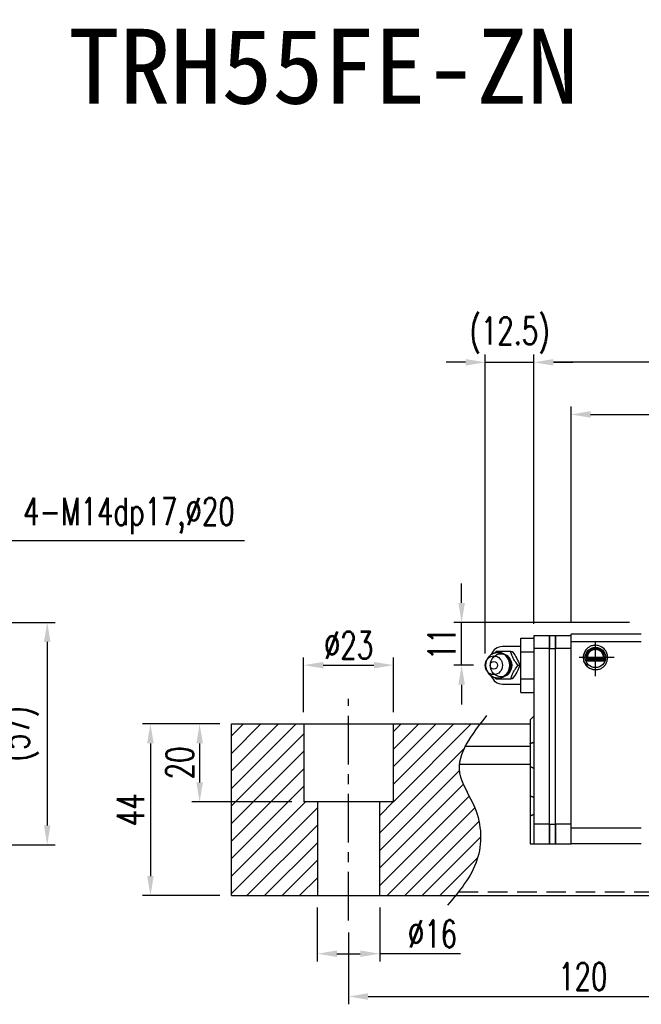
# Model space of a CAD drawing. Header units: millimetres. Extents: x 17 to 627, y 174 to 426.
# Tile 2 of 47: x 222 to 381, y 174 to 426. Entities that reach past the tile are written whole.
import ezdxf
from ezdxf.enums import TextEntityAlignment as Align

# ---------------------------------------------------------------- set-up
doc = ezdxf.new("R2010")
doc.units = ezdxf.units.MM
doc.header["$LTSCALE"] = 10
doc.linetypes.add('CENTER', pattern=[2, 1.25, -0.25, 0.25, -0.25])
doc.linetypes.add('DASHED', pattern=[0.75, 0.5, -0.25])
for name, color, linetype in [('2', 7, 'Continuous'), ('CHA', 7, 'Continuous'), ('CL', 1, 'CENTER'), ('DIM', 4, 'Continuous')]:
    doc.layers.add(name, color=color, linetype=linetype)
doc.styles.add('DIM-7', font='SIMPLEX.shx', dxfattribs={"width": 0.7, "bigfont": 'chineset.shx'})
doc.styles.add('T', font='kaiu.ttf')
doc.dimstyles.new('CNS', dxfattribs={"dimtxt": 3.5, "dimasz": 2.5, "dimexe": 1, "dimexo": 1.5, "dimgap": 0.09, "dimtad": 0, "dimdsep": 46, "dimtxsty": 'DIM-7', "dimcen": 0.09, "dimclrd": 1, "dimclre": 1, "dimclrt": 4, "dimadec": 0, "dimazin": 0, "dimtfac": 1, "dimtix": 1, "dimtmove": 2, "dimatfit": 3, "dimfxl": 1, "dimtvp": 0.971429, "dimtolj": 1, "dimarcsym": 0})

# ---------------------------------------------------------------- blocks, each defined once
blk = doc.blocks.new('*D42')
at = {"layer": 'DEFPOINTS', "color": 0, "transparency": 16777216}
for p in [(275.79, 245.64), (267.63, 225.64), (294.29, 225.64)]:
    blk.add_point(p, dxfattribs=at)
at = {"layer": 'DIM', "color": 7, "lineweight": -2, "transparency": 16777216}
for p, q in [((272.79, 245.64), (265.63, 245.64)), ((267.63, 240.64), (267.63, 230.64)), ((291.29, 225.64), (265.63, 225.64))]:
    blk.add_line(p, q, dxfattribs=at)
at = {"layer": 'DIM', "color": 7, "transparency": 16777216}
for points in [[(266.8, 240.64), (268.47, 240.64), (267.63, 245.64)], [(266.8, 230.64), (268.47, 230.64), (267.63, 225.64)]]:
    blk.add_solid(points, dxfattribs=at)
at = {"layer": 'DIM', "color": 7, "transparency": 16777216, "insert": (262.53, 235.64), "char_height": 7, "attachment_point": 5, "rotation": 90, "style": 'DIM-7'}
blk.add_mtext('\\A1;20', dxfattribs=at)
blk = doc.blocks.new('*D43')
at = {"layer": 'DEFPOINTS', "color": 0, "transparency": 16777216}
for p in [(275.79, 245.64), (255.03, 201.64), (275.79, 201.64)]:
    blk.add_point(p, dxfattribs=at)
at = {"layer": 'DIM', "color": 7, "lineweight": -2, "transparency": 16777216}
for p, q in [((272.79, 245.64), (253.03, 245.64)), ((255.03, 240.64), (255.03, 206.64)), ((272.79, 201.64), (253.03, 201.64))]:
    blk.add_line(p, q, dxfattribs=at)
at = {"layer": 'DIM', "color": 7, "transparency": 16777216}
for points in [[(254.2, 240.64), (255.87, 240.64), (255.03, 245.64)], [(254.2, 206.64), (255.87, 206.64), (255.03, 201.64)]]:
    blk.add_solid(points, dxfattribs=at)
at = {"layer": 'DIM', "color": 7, "transparency": 16777216, "insert": (249.93, 223.64), "char_height": 7, "attachment_point": 5, "rotation": 90, "style": 'DIM-7'}
blk.add_mtext('\\A1;44', dxfattribs=at)
blk = doc.blocks.new('*D44')
at = {"layer": 'DEFPOINTS', "color": 0, "transparency": 16777216}
for p in [(305.79, 195.23), (425.79, 195.23), (425.79, 175.8)]:
    blk.add_point(p, dxfattribs=at)
at = {"layer": 'DIM', "color": 7, "lineweight": -2, "transparency": 16777216}
for p, q in [((305.79, 192.23), (305.79, 173.8)), ((425.79, 192.23), (425.79, 173.8)), ((310.79, 175.8), (420.79, 175.8))]:
    blk.add_line(p, q, dxfattribs=at)
at = {"layer": 'DIM', "color": 7, "transparency": 16777216}
for points in [[(310.79, 176.63), (310.79, 174.96), (305.79, 175.8)], [(420.79, 176.63), (420.79, 174.96), (425.79, 175.8)]]:
    blk.add_solid(points, dxfattribs=at)
at = {"layer": 'DIM', "color": 7, "transparency": 16777216, "insert": (365.79, 180.9), "char_height": 7, "attachment_point": 5, "style": 'DIM-7'}
blk.add_mtext('\\A1;120', dxfattribs=at)
blk = doc.blocks.new('*D49')
at = {"layer": 'DEFPOINTS', "color": 0, "transparency": 16777216}
for p in [(317.29, 260.68), (294.29, 245.64), (317.29, 245.64)]:
    blk.add_point(p, dxfattribs=at)
at = {"layer": 'DIM', "color": 7, "lineweight": -2, "transparency": 16777216}
for p, q in [((294.29, 248.64), (294.29, 262.68)), ((317.29, 248.64), (317.29, 262.68)), ((299.29, 260.68), (312.29, 260.68))]:
    blk.add_line(p, q, dxfattribs=at)
at = {"layer": 'DIM', "color": 7, "transparency": 16777216}
for points in [[(299.29, 261.51), (299.29, 259.85), (294.29, 260.68)], [(312.29, 261.51), (312.29, 259.85), (317.29, 260.68)]]:
    blk.add_solid(points, dxfattribs=at)
at = {"layer": 'DIM', "color": 7, "transparency": 16777216, "insert": (305.79, 265.78), "char_height": 7, "attachment_point": 5, "style": 'DIM-7'}
blk.add_mtext('\\A1;%%c23', dxfattribs=at)
blk = doc.blocks.new('*D50')
at = {"layer": 'DEFPOINTS', "color": 0, "transparency": 16777216}
for p in [(297.79, 201.64), (313.79, 201.64), (313.79, 186.76)]:
    blk.add_point(p, dxfattribs=at)
at = {"layer": 'DIM', "color": 7, "lineweight": -2, "transparency": 16777216}
for p, q in [((297.79, 198.64), (297.79, 184.76)), ((313.79, 198.64), (313.79, 184.76)), ((302.79, 186.76), (308.79, 186.76)), ((334.48, 186.76), (313.79, 186.76))]:
    blk.add_line(p, q, dxfattribs=at)
at = {"layer": 'DIM', "color": 7, "transparency": 16777216}
for points in [[(302.79, 187.59), (302.79, 185.93), (297.79, 186.76)], [(308.79, 187.59), (308.79, 185.93), (313.79, 186.76)]]:
    blk.add_solid(points, dxfattribs=at)
at = {"layer": 'DIM', "color": 7, "transparency": 16777216, "insert": (327.28, 191.86), "char_height": 7, "attachment_point": 5, "style": 'DIM-7'}
blk.add_mtext('\\A1;%%c16', dxfattribs=at)
blk = doc.blocks.new('*D74')
at = {"layer": 'DEFPOINTS', "color": 0, "transparency": 16777216}
for p in [(353.29, 338.26), (353.29, 268.24), (564.39, 268.24)]:
    blk.add_point(p, dxfattribs=at)
at = {"layer": 'DIM', "color": 7, "lineweight": -2, "transparency": 16777216}
for p, q in [((353.29, 271.24), (353.29, 340.26)), ((559.39, 338.26), (358.29, 338.26)), ((564.39, 271.24), (564.39, 340.26))]:
    blk.add_line(p, q, dxfattribs=at)
at = {"layer": 'DIM', "color": 7, "transparency": 16777216}
for points in [[(358.29, 339.09), (358.29, 337.43), (353.29, 338.26)], [(559.39, 339.09), (559.39, 337.43), (564.39, 338.26)]]:
    blk.add_solid(points, dxfattribs=at)
at = {"layer": 'DIM', "color": 7, "transparency": 16777216, "insert": (458.84, 343.36), "char_height": 7, "attachment_point": 5, "style": 'DIM-7'}
blk.add_mtext('\\A1;211.1', dxfattribs=at)
blk = doc.blocks.new('*D75')
at = {"layer": 'DEFPOINTS', "color": 0, "transparency": 16777216}
for p in [(334.76, 271.64), (380.79, 271.64), (340.79, 260.64)]:
    blk.add_point(p, dxfattribs=at)
at = {"layer": 'DIM', "color": 7, "lineweight": -2, "transparency": 16777216}
for p, q in [((334.76, 276.64), (334.76, 281.64)), ((377.79, 271.64), (332.76, 271.64)), ((334.76, 260.64), (334.76, 271.64)), ((337.79, 260.64), (332.76, 260.64)), ((334.76, 255.64), (334.76, 250.64))]:
    blk.add_line(p, q, dxfattribs=at)
at = {"layer": 'DIM', "color": 7, "transparency": 16777216}
for points in [[(333.93, 276.64), (335.6, 276.64), (334.76, 271.64)], [(333.93, 255.64), (335.6, 255.64), (334.76, 260.64)]]:
    blk.add_solid(points, dxfattribs=at)
at = {"layer": 'DIM', "color": 7, "transparency": 16777216, "insert": (329.66, 266.14), "char_height": 7, "attachment_point": 5, "rotation": 90, "style": 'DIM-7'}
blk.add_mtext('\\A1;11', dxfattribs=at)
blk = doc.blocks.new('*D76')
at = {"layer": 'DEFPOINTS', "color": 0, "transparency": 16777216}
for p in [(353.29, 338.26), (353.29, 268.24), (340.79, 260.63)]:
    blk.add_point(p, dxfattribs=at)
at = {"layer": 'DIM', "color": 7, "lineweight": -2, "transparency": 16777216}
for p, q in [((335.79, 338.26), (330.79, 338.26)), ((340.79, 263.63), (340.79, 340.26)), ((340.79, 338.26), (353.29, 338.26)), ((353.29, 271.24), (353.29, 340.26)), ((358.29, 338.26), (363.29, 338.26))]:
    blk.add_line(p, q, dxfattribs=at)
at = {"layer": 'DIM', "color": 7, "transparency": 16777216}
for points in [[(335.79, 339.09), (335.79, 337.43), (340.79, 338.26)], [(358.29, 339.09), (358.29, 337.43), (353.29, 338.26)]]:
    blk.add_solid(points, dxfattribs=at)
at = {"layer": 'DIM', "color": 7, "transparency": 16777216, "insert": (347.04, 345.19), "char_height": 7, "attachment_point": 5, "style": 'DIM-7'}
blk.add_mtext('\\A1;(12.5)', dxfattribs=at)
blk = doc.blocks.new('*D77')
at = {"layer": 'DEFPOINTS', "color": 0, "transparency": 16777216}
for p in [(554.89, 324.91), (362.79, 268.64), (554.89, 268.64)]:
    blk.add_point(p, dxfattribs=at)
at = {"layer": 'DIM', "color": 7, "lineweight": -2, "transparency": 16777216}
for p, q in [((362.79, 271.64), (362.79, 326.91)), ((554.89, 271.64), (554.89, 326.91)), ((367.79, 324.91), (549.89, 324.91))]:
    blk.add_line(p, q, dxfattribs=at)
at = {"layer": 'DIM', "color": 7, "transparency": 16777216}
for points in [[(367.79, 325.74), (367.79, 324.07), (362.79, 324.91)], [(549.89, 325.74), (549.89, 324.07), (554.89, 324.91)]]:
    blk.add_solid(points, dxfattribs=at)
at = {"layer": 'DIM', "color": 7, "transparency": 16777216, "insert": (458.84, 330.01), "char_height": 7, "attachment_point": 5, "style": 'DIM-7'}
blk.add_mtext('\\A1;192.1', dxfattribs=at)
blk = doc.blocks.new('*D89')
at = {"layer": 'DEFPOINTS', "color": 0, "transparency": 16777216}
for p in [(204.29, 271.64), (183.08, 214.64), (228.59, 214.64)]:
    blk.add_point(p, dxfattribs=at)
at = {"layer": 'DIM', "color": 7, "lineweight": -2, "transparency": 16777216}
for p, q in [((207.29, 271.64), (230.59, 271.64)), ((228.59, 266.64), (228.59, 219.64)), ((186.08, 214.64), (230.59, 214.64))]:
    blk.add_line(p, q, dxfattribs=at)
at = {"layer": 'DIM', "color": 7, "transparency": 16777216}
for points in [[(227.75, 266.64), (229.42, 266.64), (228.59, 271.64)], [(227.75, 219.64), (229.42, 219.64), (228.59, 214.64)]]:
    blk.add_solid(points, dxfattribs=at)
at = {"layer": 'DIM', "color": 7, "transparency": 16777216, "insert": (221.65, 243.14), "char_height": 7, "attachment_point": 5, "rotation": 90, "style": 'DIM-7'}
blk.add_mtext('\\A1;(57)', dxfattribs=at)

msp = doc.modelspace()

# ---------------------------------------------------------------- hatches: boundary and pattern name
at = {"layer": 'DIM'}
h = msp.add_hatch(dxfattribs=at)
h.set_pattern_fill('ANSI31', color=0, style=0)
h.set_pattern_definition([(45, (-2.1137, -340.665), (-2.245064, 2.245064), [])])
h.paths.add_polyline_path([(294.294, 245.643), (275.794, 245.643), (275.794, 201.643), (297.794, 201.643), (297.794, 225.643), (294.294, 225.643)])
edge = h.paths.add_edge_path()
edge.add_line((313.794, 201.643), (333.188, 201.643))
edge.add_spline(control_points=[(333.188, 201.643), (335.497, 204.475), (340.199, 211.06), (339.806, 223.345), (331.652, 234.276), (336.284, 241.438), (339.491, 245.643)], knot_values=[2.3719972, 2.3719972, 2.3719972, 2.3719972, 13.0733629, 26.449734, 36.2555502, 50.1300895, 50.1300895, 50.1300895, 50.1300895], degree=3, periodic=0)
edge.add_line((339.491, 245.643), (317.294, 245.643))
edge.add_line((317.294, 245.643), (317.294, 225.643))
edge.add_line((317.294, 225.643), (313.794, 225.643))
edge.add_line((313.794, 225.643), (313.794, 201.643))

# ---------------------------------------------------------------- linework, layer by layer
at = {"layer": '2', "color": 0, "linetype": 'Continuous'}
for p, q in [((349.944, 267.571), (353.294, 267.571)), ((349.944, 264.107), (349.944, 267.571)), ((353.294, 268.243), (357.294, 268.243)), ((353.294, 268.243), (353.294, 264.943)), ((357.294, 264.943), (357.294, 268.243)), ((357.294, 268.243), (358.794, 268.243)), ((357.294, 268.243), (357.294, 264.943)), ((358.794, 264.943), (358.794, 268.243)), ((358.794, 268.243), (362.794, 268.243)), ((358.794, 268.243), (358.794, 264.943)), ((362.794, 214.943), (362.794, 268.643)), ((380.794, 268.643), (362.794, 268.643)), ((349.944, 265.443), (345.211, 265.443)), ((357.294, 264.943), (353.294, 264.943)), ((353.294, 264.943), (353.294, 219.643)), ((357.294, 264.943), (358.794, 264.943)), ((357.294, 219.643), (357.294, 264.943)), ((358.794, 219.643), (358.794, 264.943)), ((362.794, 264.943), (358.794, 264.943)), ((380.794, 266.644), (362.794, 266.644)), ((341.591, 262.602), (341.227, 262.068)), ((349.944, 257.179), (349.944, 264.107)), ((349.944, 264.107), (353.294, 264.107)), ((371.071, 262.432), (367.018, 262.432)), ((371.518, 261.843), (366.57, 261.843)), ((371.464, 261.692), (366.624, 261.692)), ((371.289, 262.143), (366.799, 262.143)), ((341.227, 259.218), (341.591, 258.684)), ((345.211, 255.843), (349.944, 255.843)), ((349.944, 253.715), (349.944, 257.179)), ((349.944, 257.179), (353.294, 257.179)), ((349.944, 253.715), (353.294, 253.715)), ((352.294, 246.643), (353.294, 247.643)), ((275.794, 245.643), (352.294, 245.643)), ((275.794, 201.643), (275.794, 245.643)), ((294.294, 245.643), (294.294, 225.643)), ((317.294, 225.643), (317.294, 245.643)), ((352.294, 246.643), (352.294, 227.227)), ((335.454, 239.935), (352.294, 239.935)), ((334.044, 235.351), (352.294, 235.351)), ((352.294, 227.227), (352.294, 222.056)), ((317.294, 225.643), (294.294, 225.643)), ((297.794, 225.643), (297.794, 201.643)), ((313.794, 201.643), (313.794, 225.643)), ((352.294, 222.056), (352.294, 214.943)), ((357.294, 219.943), (353.294, 219.943)), ((353.294, 219.943), (353.294, 214.943)), ((357.294, 219.943), (358.794, 219.943)), ((357.294, 214.943), (357.294, 219.943)), ((357.294, 219.943), (357.294, 214.943)), ((358.794, 214.943), (358.794, 219.943)), ((362.794, 219.943), (358.794, 219.943)), ((358.794, 219.943), (358.794, 214.943)), ((380.794, 218.943), (362.794, 218.943)), ((352.294, 214.943), (353.294, 214.943)), ((353.294, 214.943), (357.294, 214.943)), ((357.294, 214.943), (358.794, 214.943)), ((358.794, 214.943), (362.794, 214.943)), ((380.794, 214.943), (362.794, 214.943)), ((275.794, 201.643), (627.05, 201.643))]:
    msp.add_line(p, q, dxfattribs=at)
msp.add_circle((369.044, 262.643), 2.6, dxfattribs=at)
for centre, radius, start, end in [((345.211, 262.443), 3, 89.99998, 161.42204), ((369.044, 262.643), 3.098, 141.48563, 180), ((369.044, 262.643), 3.098, 180, 269.4375), ((345.211, 258.843), 3, 198.57796, 270.00002)]:
    msp.add_arc(centre, radius, start, end, dxfattribs=at)
for centre, major_axis in [((343.011, 260.643), (0, -2.4)), ((344.045, 260.643), (0, -3.3)), ((344.859, 260.643), (0, -2.962)), ((343.011, 260.643), (0, -1))]:
    msp.add_ellipse(centre, major_axis=major_axis, ratio=0.9238797, dxfattribs=at)
for centre, major_axis, start_param, end_param in [((344.045, 260.643), (0, -3.3), 1.5707964, 4.0768055), ((344.859, 260.643), (0, -2.962), 1.5707964, 2.6988246), ((344.045, 260.643), (0, -3.3), 0, 1.5707962), ((344.859, 260.643), (0, -2.962), 0.4234277, 1.5707964), ((344.045, 260.643), (0, -3.3), 5.3478744, 6.2831853)]:
    msp.add_ellipse(centre, major_axis=major_axis, ratio=0.9238797, start_param=start_param, end_param=end_param, dxfattribs=at)
for points, degree, knots in [([(369.044, 265.781), (368.754, 265.757), (368.181, 265.711), (367.395, 265.354), (366.744, 264.83), (366.262, 264.167), (365.971, 263.423), (365.86, 262.529), (366.055, 261.448), (366.831, 260.239), (368.003, 259.574), (368.816, 259.521), (369.044, 259.506)], 3, [0, 0, 0, 0, 0.088414, 0.1748885, 0.2594231, 0.3420175, 0.4226713, 0.5013844, 0.6152487, 0.7511468, 0.9302271, 1, 1, 1, 1]), ([(371.289, 262.143), (371.317, 262.268), (371.354, 262.531), (371.335, 262.975), (371.243, 263.344), (371.133, 263.613), (371.033, 263.806), (370.916, 263.985), (370.781, 264.156), (370.617, 264.327), (370.368, 264.536), (370.066, 264.717), (369.727, 264.845), (369.458, 264.911), (369.186, 264.944), (368.814, 264.945), (368.336, 264.858), (367.882, 264.645), (367.568, 264.415), (367.357, 264.216), (367.182, 264.002), (367.033, 263.771), (366.913, 263.522), (366.823, 263.261), (366.763, 262.98), (366.739, 262.694), (366.75, 262.414), (366.779, 262.232), (366.799, 262.143)], 3, [0, 0, 0, 0, 0.0625, 0.125, 0.1875, 0.21875, 0.25, 0.28125, 0.3125, 0.34375, 0.375, 0.4375, 0.46875, 0.5, 0.53125, 0.5625, 0.625, 0.6875, 0.71875, 0.75, 0.78125, 0.8125, 0.84375, 0.875, 0.90625, 0.9375, 0.96875, 1, 1, 1, 1]), ([(369.044, 259.506), (369.334, 259.529), (369.907, 259.575), (370.693, 259.933), (371.345, 260.457), (371.826, 261.12), (372.117, 261.864), (372.228, 262.758), (372.033, 263.838), (371.257, 265.048), (370.085, 265.712), (369.272, 265.766), (369.044, 265.781)], 3, [0, 0, 0, 0, 0.088414, 0.1748885, 0.2594231, 0.3420175, 0.4226713, 0.5013844, 0.6152487, 0.7511468, 0.9302271, 1, 1, 1, 1]), ([(347.335, 264.143), (346.616, 264.143), (345.848, 264.143), (344.54, 264.143), (344.054, 264.143), (343.601, 264.143)], 3, [0, 0, 0, 0, 0.5, 0.5, 1, 1, 1, 1]), ([(347.345, 260.643), (347.344, 260.893), (347.288, 261.39), (347.031, 262.118), (346.603, 262.776), (346.028, 263.32), (345.343, 263.709), (344.663, 263.914), (344.226, 263.933), (344.044, 263.925)], 3, [0, 0, 0, 0, 0.1424122, 0.2912277, 0.4421098, 0.5939693, 0.7455107, 0.8956214, 1, 1, 1, 1]), ([(349.202, 260.643), (348.937, 260.989), (348.669, 261.343), (348.252, 261.972), (348.092, 262.241), (347.822, 262.769), (347.711, 263.031), (347.508, 263.577), (347.419, 263.862), (347.335, 264.143)], 3, [0, 0, 0, 0, 0.316279, 0.316279, 0.5305075, 0.5305075, 0.7443494, 0.7443494, 1, 1, 1, 1]), ([(347.75, 264.143), (348.162, 263.596), (348.56, 263.011), (349.213, 261.789), (349.445, 261.193), (349.617, 260.643)], 3, [0, 0, 0, 0, 0.5, 0.5, 1, 1, 1, 1]), ([(371.071, 262.432), (371.113, 262.644), (371.102, 262.862), (371.092, 263.075), (371.028, 263.286), (370.966, 263.492), (370.855, 263.681), (370.747, 263.867), (370.597, 264.026), (370.449, 264.183), (370.268, 264.306), (370.091, 264.427), (369.888, 264.51), (369.69, 264.592), (369.474, 264.634), (369.263, 264.675), (369.044, 264.675), (368.603, 264.676), (368.201, 264.51), (367.788, 264.341), (367.492, 264.027), (367.342, 263.868), (367.123, 263.494), (366.997, 263.078), (366.974, 262.645), (367.018, 262.432)], 2, [0, 0, 0, 0.0625, 0.0625, 0.125, 0.125, 0.1875, 0.1875, 0.25, 0.25, 0.3125, 0.3125, 0.375, 0.375, 0.4375, 0.4375, 0.5, 0.5, 0.625, 0.625, 0.75, 0.75, 0.8125, 0.875, 0.9375, 1, 1, 1]), ([(344.385, 257.365), (344.433, 257.368), (344.728, 257.396), (345.26, 257.547), (345.92, 257.894), (346.482, 258.378), (346.922, 258.972), (347.221, 259.65), (347.331, 260.224), (347.344, 260.556), (347.345, 260.643)], 3, [0, 0, 0, 0, 0.0297339, 0.1848987, 0.3380427, 0.4898314, 0.6411412, 0.7929758, 0.9463445, 1, 1, 1, 1]), ([(347.335, 257.143), (347.439, 257.489), (347.549, 257.843), (347.803, 258.472), (347.929, 258.741), (348.223, 259.269), (348.391, 259.531), (348.771, 260.077), (348.987, 260.362), (349.202, 260.643)], 3, [0, 0, 0, 0, 0.316279, 0.316279, 0.5305075, 0.5305075, 0.7443494, 0.7443494, 1, 1, 1, 1]), ([(349.617, 260.643), (349.446, 260.096), (349.219, 259.511), (348.568, 258.289), (348.165, 257.693), (347.75, 257.143)], 3, [0, 0, 0, 0, 0.5, 0.5, 1, 1, 1, 1]), ([(343.601, 257.143), (344.061, 257.143), (344.555, 257.143), (345.904, 257.143), (346.627, 257.143), (347.335, 257.143)], 3, [0, 0, 0, 0, 0.5, 0.5, 1, 1, 1, 1])]:
    msp.add_open_spline(points, degree=degree, knots=knots, dxfattribs=at)
for points, degree in [([(343.601, 264.143), (343.513, 264.028), (343.425, 263.913), (343.337, 263.796)], 3), ([(347.335, 264.143), (347.75, 264.143)], 1), ([(367.018, 262.432), (366.904, 262.292), (366.799, 262.143)], 2), ([(371.071, 262.432), (371.143, 262.336), (371.216, 262.239), (371.289, 262.143)], 3), ([(349.202, 260.643), (349.617, 260.643)], 1), ([(343.357, 257.464), (343.438, 257.356), (343.52, 257.25), (343.601, 257.143)], 3), ([(344.066, 257.364), (344.124, 257.361), (344.181, 257.36), (344.237, 257.36)], 3), ([(347.75, 257.143), (347.335, 257.143)], 1), ([(352.294, 240.558), (353.294, 240.972)], 1), ([(352.294, 234.727), (353.294, 234.314)], 1), ([(352.294, 227.227), (353.294, 226.814)], 1), ([(352.294, 222.056), (353.294, 222.471)], 1)]:
    msp.add_open_spline(points, degree=degree, dxfattribs=at)
at = {"layer": '2', "color": 0, "linetype": 'DASHED'}
msp.add_open_spline([(333.99, 202.643), (627.05, 202.643)], degree=1, dxfattribs=at)
at = {"layer": 'CL', "color": 0}
for p, q in [((369.044, 257.843), (369.044, 266.843)), ((373.844, 262.643), (364.844, 262.643)), ((305.794, 195.231), (305.794, 252.056))]:
    msp.add_line(p, q, dxfattribs=at)
at = {"layer": 'DIM', "color": 0}
msp.add_open_spline([(341.165, 247.801), (337.311, 242.875), (331.13, 234.975), (339.806, 223.345), (340.234, 209.943), (334.212, 202.824), (331.155, 199.211)], degree=3, knots=[0, 0, 0, 0, 16.2465365, 26.0523527, 39.4287239, 53.2135918, 53.2135918, 53.2135918, 53.2135918], dxfattribs=at)

# ---------------------------------------------------------------- texts
at = {"layer": 'CHA', "style": 'T'}
msp.add_text('TRH55FE-ZN', height=19.2, dxfattribs=at).set_placement((299.358, 413.941), align=Align.MIDDLE)
at = {"layer": 'DIM', "color": 7, "insert": (222.435, 294.242), "char_height": 7, "attachment_point": 7, "style": 'DIM-7'}
msp.add_mtext('\\A1;4-M14dp17,%%C20', dxfattribs=at)

# ---------------------------------------------------------------- dimensions: what is measured, and where the dimension line sits
at = {"layer": 'DIM', "color": 0}
for base, p1, p2, text, picture, middle in [((353.294, 338.26), (340.794, 260.626), (353.294, 268.243), '(<>)', '*D76', (347.044, 345.194)), ((317.294, 260.679), (294.294, 245.643), (317.294, 245.643), '%%c<>', '*D49', (305.794, 265.779))]:
    dim = msp.add_linear_dim(base=base, p1=p1, p2=p2, text=text, dimstyle='CNS', override={"dimscale": 2, "dimgap": 0.8, "dimtad": 1, "dimclrd": 7, "dimclre": 7, "dimclrt": 7, "dimadec": 2, "dimazin": 2, "dimtmove": 1}, dxfattribs=at)
    dim.commit()
    dim.dimension.update_dxf_attribs({"geometry": picture, "text_midpoint": middle})
for base, p1, p2, picture, middle in [((353.294, 338.26), (564.394, 268.243), (353.294, 268.243), '*D74', (458.844, 343.36)), ((554.894, 324.906), (362.794, 268.643), (554.894, 268.643), '*D77', (458.844, 330.006)), ((425.794, 175.798), (305.794, 195.231), (425.794, 195.231), '*D44', (365.794, 180.898))]:
    dim = msp.add_linear_dim(base=base, p1=p1, p2=p2, dimstyle='CNS', override={"dimscale": 2, "dimgap": 0.8, "dimtad": 1, "dimclrd": 7, "dimclre": 7, "dimclrt": 7, "dimadec": 2, "dimazin": 2, "dimtmove": 1}, dxfattribs=at)
    dim.commit()
    dim.dimension.update_dxf_attribs({"geometry": picture, "text_midpoint": middle})
for base, p1, p2, picture, middle in [((334.762, 271.643), (340.794, 260.643), (380.794, 271.643), '*D75', (329.662, 266.143)), ((255.035, 201.643), (275.794, 245.643), (275.794, 201.643), '*D43', (249.935, 223.643)), ((267.634, 225.643), (275.794, 245.643), (294.294, 225.643), '*D42', (262.534, 235.643))]:
    dim = msp.add_linear_dim(base=base, p1=p1, p2=p2, angle=90, dimstyle='CNS', override={"dimscale": 2, "dimgap": 0.8, "dimtad": 1, "dimclrd": 7, "dimclre": 7, "dimclrt": 7, "dimadec": 2, "dimazin": 2, "dimtmove": 1}, dxfattribs=at)
    dim.commit()
    dim.dimension.update_dxf_attribs({"geometry": picture, "text_midpoint": middle})
at = {"layer": 'DIM', "color": 7}
dim = msp.add_linear_dim(base=(228.587, 214.643), p1=(204.291, 271.643), p2=(183.081, 214.643), angle=90, text='(<>)', dimstyle='CNS', override={"dimscale": 2, "dimgap": 0.8, "dimtad": 1, "dimclrd": 7, "dimclre": 7, "dimclrt": 7, "dimadec": 2, "dimazin": 2, "dimtmove": 1}, dxfattribs=at)
dim.commit()
dim.dimension.update_dxf_attribs({"geometry": '*D89', "text_midpoint": (221.654, 243.143)})
at = {"layer": 'DIM', "color": 0}
dim = msp.add_linear_dim(base=(313.794, 186.76), p1=(297.794, 201.643), p2=(313.794, 201.643), text='%%c<>', dimstyle='CNS', override={"dimscale": 2, "dimgap": 0.8, "dimtad": 1, "dimclrd": 7, "dimclre": 7, "dimclrt": 7, "dimadec": 2, "dimazin": 2, "dimtmove": 1}, dxfattribs=at)
dim.commit()
dim.dimension.update_dxf_attribs({"geometry": '*D50', "text_midpoint": (327.277, 187.477), "dimtype": 160})

# ---------------------------------------------------------------- leaders
at = {"layer": 'DIM', "color": 7, "annotation_type": 0, "has_hookline": 1, "hookline_direction": 0, "text_width": 56.7}
msp.add_leader([(193.841, 271.643), (215.835, 292.642), (220.835, 292.642)], dimstyle='CNS', override={"dimscale": 2, "dimgap": 0.8, "dimtad": 1, "dimclrd": 7, "dimclre": 4, "dimadec": 2, "dimazin": 2, "dimtmove": 1}, dxfattribs=at)

doc.saveas('drawing.dxf')
